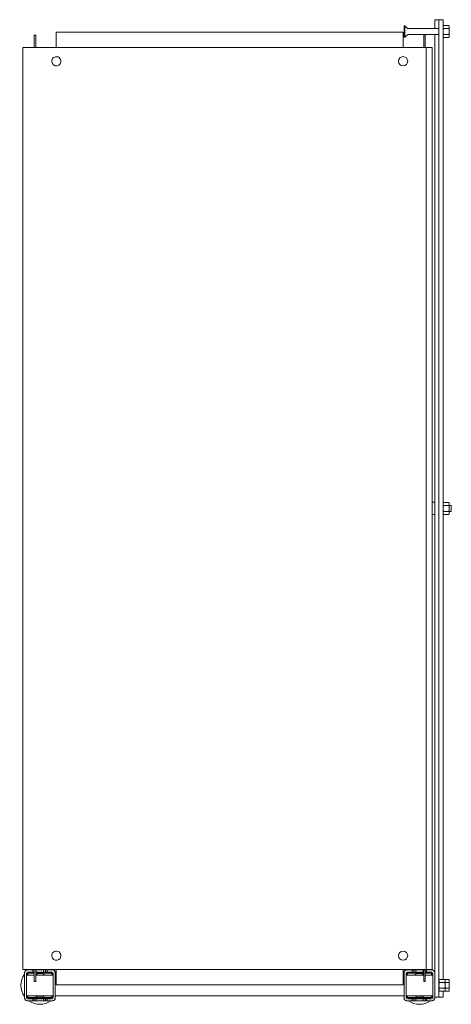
# Model space of a CAD drawing. Header units: millimetres. Extents: x -21 to 399, y -712 to 249.
import ezdxf

# ---------------------------------------------------------------- set-up
doc = ezdxf.new("R2010")
doc.units = ezdxf.units.MM

msp = doc.modelspace()

# ---------------------------------------------------------------- linework, layer by layer
at = {"color": 0, "linetype": 'Continuous', "lineweight": 0}
for p, q in [((353.21, 242.98), (353.21, 239.64)), ((353.86, 242.98), (353.21, 242.98)), ((353.86, 242.98), (353.86, 239.64)), ((356.07, 240.77), (353.86, 242.98)), ((387.21, 240.33), (357.14, 240.33)), ((383.21, 248.9), (383.21, 244.79)), ((387.21, 248.9), (383.21, 248.9)), ((383.21, 244.79), (383.21, 240.33)), ((387.21, 248.9), (387.21, 244.2)), ((391.21, 248.9), (387.21, 248.9)), ((387.21, 244.2), (387.21, 223)), ((391.21, 244.2), (391.21, 248.9)), ((391.21, 223), (391.21, 244.2)), ((391.21, 243.11), (391.66, 243.11)), ((391.21, 242.33), (391.66, 243.11)), ((396.87, 243.11), (391.66, 243.11)), ((397.31, 242.33), (396.87, 243.11)), ((397.31, 242.33), (397.31, 241.66)), ((397.31, 241.66), (397.31, 237.33)), ((-7.39, 233.63), (-5.89, 233.63)), ((-7.39, 233.63), (-7.39, 231.83)), ((-7.39, 221.83), (-7.39, 231.83)), ((-5.89, 233.63), (-5.89, 231.83)), ((-5.89, 221.83), (-5.89, 231.83)), ((14.22, 236.83), (352.22, 236.83)), ((14.22, 236.83), (14.22, 221.83)), ((352.22, 221.83), (352.22, 236.83)), ((353.21, 239.64), (353.21, 231.68)), ((353.86, 231.68), (353.21, 231.68)), ((353.86, 239.64), (353.86, 231.68)), ((356.07, 233.89), (353.86, 231.68)), ((387.21, 234.33), (357.14, 234.33)), ((373.82, 233.63), (372.32, 233.63)), ((372.32, 231.83), (372.32, 233.63)), ((372.32, 231.83), (372.32, 221.83)), ((373.82, 231.83), (373.82, 233.63)), ((373.82, 231.83), (373.82, 221.83)), ((383.21, 234.33), (383.21, -679.33)), ((391.21, 232.33), (391.66, 231.56)), ((391.21, 231.56), (391.66, 231.56)), ((396.87, 240.22), (391.66, 240.22)), ((396.87, 234.44), (391.66, 234.44)), ((396.87, 231.56), (391.66, 231.56)), ((397.31, 232.33), (396.87, 231.56)), ((397.31, 237.33), (397.31, 233)), ((397.31, 233), (397.31, 232.33)), ((-18.28, 221.83), (-18.28, -678.17)), ((-15.03, 221.83), (-18.28, 221.83)), ((-15.03, 221.83), (372.72, 221.83)), ((372.72, 221.83), (374.72, 221.83)), ((374.72, 221.83), (374.72, -678.17)), ((380.72, 221.83), (374.72, 221.83)), ((380.72, 221.83), (380.72, -678.17)), ((387.21, 223), (387.21, -228.17)), ((391.21, 223), (391.21, -687.89)), ((383.21, -222.17), (380.89, -222.17)), ((387.21, -228.17), (387.21, -679.33)), ((391.21, -223.17), (391.66, -222.39)), ((396.87, -222.39), (391.66, -222.39)), ((396.87, -225.28), (391.66, -225.28)), ((397.31, -223.17), (396.87, -222.39)), ((397.31, -223.17), (397.31, -223.84)), ((397.31, -223.84), (397.31, -228.17)), ((399.21, -225.17), (397.31, -225.17)), ((397.31, -228.17), (397.31, -232.5)), ((399.21, -225.17), (399.21, -225.99)), ((399.21, -225.99), (399.21, -231.17)), ((383.21, -234.17), (380.89, -234.17)), ((391.21, -233.17), (391.66, -233.94)), ((396.87, -231.06), (391.66, -231.06)), ((396.87, -233.94), (391.66, -233.94)), ((397.31, -233.17), (396.87, -233.94)), ((399.21, -231.17), (397.31, -231.17)), ((397.31, -232.5), (397.31, -233.17)), ((-18.28, -678.17), (-15.03, -678.17)), ((-16.79, -681.17), (-16.79, -681.67)), ((-16.79, -681.67), (-16.79, -705.67)), ((-15.03, -678.17), (372.72, -678.17)), ((-14.79, -681.67), (-14.79, -705.67)), ((-13.79, -678.67), (-14.29, -678.67)), ((-8.79, -678.67), (-13.79, -678.67)), ((-8.79, -680.67), (-13.79, -680.67)), ((-7.39, -681.17), (-11.79, -681.17)), ((-7.39, -681.67), (-11.79, -681.67)), ((-8.79, -680.67), (-8.79, -678.67)), ((-8.79, -678.67), (-7.39, -678.67)), ((-8.79, -680.67), (-7.39, -680.67)), ((-7.39, -688.17), (-7.39, -678.17)), ((-5.89, -688.17), (-5.89, -678.17)), ((-5.89, -678.67), (-5.29, -678.67)), ((-5.89, -680.67), (-5.29, -680.67)), ((8.21, -681.17), (-5.89, -681.17)), ((8.21, -681.67), (-5.89, -681.67)), ((1.71, -678.67), (-5.29, -678.67)), ((-5.29, -678.67), (-5.29, -680.67)), ((1.71, -680.67), (-5.29, -680.67)), ((1.71, -680.67), (1.71, -678.67)), ((1.71, -678.67), (3.81, -678.67)), ((1.71, -680.67), (3.81, -680.67)), ((3.81, -678.67), (5.21, -678.67)), ((3.81, -678.67), (3.81, -680.67)), ((3.81, -680.67), (5.21, -680.67)), ((10.21, -678.67), (5.21, -678.67)), ((5.21, -678.67), (5.21, -680.67)), ((10.21, -680.67), (5.21, -680.67)), ((10.71, -678.67), (10.21, -678.67)), ((11.21, -705.67), (11.21, -681.67)), ((13.21, -681.67), (13.21, -681.17)), ((13.21, -705.67), (13.21, -681.67)), ((14.22, -678.17), (14.22, -693.17)), ((352.22, -693.17), (352.22, -678.17)), ((353.21, -681.17), (353.21, -681.67)), ((353.21, -681.67), (353.21, -705.67)), ((355.21, -681.67), (355.21, -705.67)), ((356.21, -678.67), (355.71, -678.67)), ((361.21, -678.67), (356.21, -678.67)), ((361.21, -680.67), (356.21, -680.67)), ((372.32, -681.17), (358.21, -681.17)), ((372.32, -681.67), (358.21, -681.67)), ((361.21, -680.67), (361.21, -678.67)), ((362.61, -678.67), (361.21, -678.67)), ((361.21, -680.67), (362.61, -680.67)), ((364.71, -678.67), (362.61, -678.67)), ((362.61, -680.67), (362.61, -678.67)), ((362.61, -680.67), (364.71, -680.67)), ((371.71, -678.67), (364.71, -678.67)), ((364.71, -678.67), (364.71, -680.67)), ((371.71, -680.67), (364.71, -680.67)), ((371.71, -680.67), (371.71, -678.67)), ((372.32, -678.67), (371.71, -678.67)), ((371.71, -680.67), (372.32, -680.67)), ((372.32, -678.17), (372.32, -688.17)), ((374.72, -678.17), (372.72, -678.17)), ((373.82, -678.17), (373.82, -688.17)), ((375.21, -678.67), (373.82, -678.67)), ((373.82, -680.67), (375.21, -680.67)), ((378.21, -681.17), (373.82, -681.17)), ((378.21, -681.67), (373.82, -681.67)), ((374.72, -678.17), (380.72, -678.17)), ((380.21, -678.67), (375.21, -678.67)), ((375.21, -678.67), (375.21, -680.67)), ((380.21, -680.67), (375.21, -680.67)), ((380.71, -678.67), (380.21, -678.67)), ((381.21, -705.67), (381.21, -681.67)), ((383.21, -679.33), (383.21, -681.67)), ((383.21, -705.67), (383.21, -681.67)), ((387.21, -700.54), (387.21, -679.33)), ((-14.79, -683.57), (-7.39, -683.57)), ((-14.79, -683.67), (-12.79, -683.67)), ((-14.79, -683.77), (-7.39, -683.77)), ((-7.39, -683.67), (-12.79, -683.67)), ((-12.79, -683.67), (-12.79, -683.77)), ((-7.39, -688.17), (-7.39, -689.97)), ((-7.39, -689.97), (-5.89, -689.97)), ((-5.89, -683.57), (11.21, -683.57)), ((-0.79, -683.67), (-5.89, -683.67)), ((-5.89, -683.77), (11.21, -683.77)), ((-5.89, -688.17), (-5.89, -689.97)), ((-0.79, -683.77), (-0.79, -683.67)), ((-0.79, -683.67), (1.21, -683.67)), ((1.21, -683.67), (1.21, -683.77)), ((13.21, -683.57), (14.22, -683.57)), ((13.21, -683.77), (14.22, -683.77)), ((352.22, -683.57), (353.21, -683.57)), ((352.22, -683.77), (353.21, -683.77)), ((355.21, -683.57), (372.32, -683.57)), ((355.21, -683.77), (372.32, -683.77)), ((365.21, -683.77), (365.21, -683.67)), ((365.21, -683.67), (367.21, -683.67)), ((372.32, -683.67), (367.21, -683.67)), ((367.21, -683.67), (367.21, -683.77)), ((372.32, -689.97), (372.32, -688.17)), ((373.82, -689.97), (372.32, -689.97)), ((373.82, -683.57), (381.21, -683.57)), ((379.21, -683.67), (373.82, -683.67)), ((373.82, -683.77), (381.21, -683.77)), ((373.82, -689.97), (373.82, -688.17)), ((379.21, -683.77), (379.21, -683.67)), ((379.21, -683.67), (381.21, -683.67)), ((387.21, -688.67), (387.66, -687.89)), ((392.87, -687.89), (387.66, -687.89)), ((392.87, -690.78), (387.66, -690.78)), ((393.31, -688.67), (392.87, -687.89)), ((396.87, -687.89), (392.87, -687.89)), ((393.31, -688.67), (393.31, -689.34)), ((393.31, -689.34), (393.31, -693.67)), ((396.87, -690.78), (393.31, -690.78)), ((397.31, -688.67), (396.87, -687.89)), ((397.31, -688.67), (397.31, -689.34)), ((397.31, -689.34), (397.31, -693.67)), ((352.22, -693.17), (14.22, -693.17)), ((387.21, -698.67), (387.66, -699.44)), ((387.21, -705.23), (387.21, -700.54)), ((392.87, -696.56), (387.66, -696.56)), ((392.87, -699.44), (387.66, -699.44)), ((391.21, -699.44), (391.21, -701.13)), ((391.21, -705.23), (391.21, -701.13)), ((393.31, -698.67), (392.87, -699.44)), ((396.87, -699.44), (392.87, -699.44)), ((393.31, -693.67), (393.31, -698)), ((396.87, -696.56), (393.31, -696.56)), ((393.31, -698), (393.31, -698.67)), ((397.31, -698.67), (396.87, -699.44)), ((397.31, -693.67), (397.31, -698)), ((397.31, -698), (397.31, -698.67)), ((-16.79, -705.67), (-16.79, -706.17)), ((-14.79, -703.77), (11.21, -703.77)), ((-14.29, -708.67), (-13.79, -708.67)), ((-13.79, -706.67), (-8.79, -706.67)), ((-13.79, -708.67), (-8.79, -708.67)), ((-11.79, -705.66), (8.21, -705.66)), ((-11.79, -706.17), (8.21, -706.17)), ((-8.79, -708.67), (-8.79, -706.67)), ((-7.39, -706.67), (-8.79, -706.67)), ((-8.79, -708.67), (-7.39, -708.67)), ((-5.29, -706.67), (-7.39, -706.67)), ((-7.39, -706.67), (-7.39, -708.67)), ((-7.39, -708.67), (-5.29, -708.67)), ((-5.29, -706.67), (1.71, -706.67)), ((-5.29, -706.67), (-5.29, -708.67)), ((-5.29, -708.67), (1.71, -708.67)), ((1.71, -708.67), (1.71, -706.67)), ((3.81, -706.67), (1.71, -706.67)), ((1.71, -708.67), (3.81, -708.67)), ((5.21, -706.67), (3.81, -706.67)), ((3.81, -706.67), (3.81, -708.67)), ((3.81, -708.67), (5.21, -708.67)), ((5.21, -706.67), (10.21, -706.67)), ((5.21, -706.67), (5.21, -708.67)), ((5.21, -708.67), (10.21, -708.67)), ((10.21, -708.67), (10.71, -708.67)), ((13.21, -703.77), (353.21, -703.77)), ((13.21, -706.17), (13.21, -705.67)), ((353.21, -705.67), (353.21, -706.17)), ((355.21, -703.77), (381.21, -703.77)), ((355.71, -708.67), (356.21, -708.67)), ((356.21, -706.67), (361.21, -706.67)), ((356.21, -708.67), (361.21, -708.67)), ((358.21, -705.66), (378.21, -705.66)), ((358.21, -706.17), (378.21, -706.17)), ((361.21, -708.67), (361.21, -706.67)), ((362.61, -706.67), (361.21, -706.67)), ((362.61, -708.67), (361.21, -708.67)), ((364.71, -706.67), (362.61, -706.67)), ((362.61, -708.67), (362.61, -706.67)), ((364.71, -708.67), (362.61, -708.67)), ((364.71, -706.67), (371.71, -706.67)), ((364.71, -706.67), (364.71, -708.67)), ((364.71, -708.67), (371.71, -708.67)), ((371.71, -708.67), (371.71, -706.67)), ((373.81, -706.67), (371.71, -706.67)), ((373.81, -708.67), (371.71, -708.67)), ((375.21, -706.67), (373.81, -706.67)), ((373.81, -708.67), (373.81, -706.67)), ((375.21, -708.67), (373.81, -708.67)), ((375.21, -706.67), (380.21, -706.67)), ((375.21, -706.67), (375.21, -708.67)), ((375.21, -708.67), (380.21, -708.67)), ((380.21, -708.67), (380.71, -708.67)), ((387.21, -705.23), (383.21, -705.23)), ((383.21, -706.17), (383.21, -705.67)), ((391.21, -705.23), (387.21, -705.23))]:
    msp.add_line(p, q, dxfattribs=at)
at = {"color": 0, "linetype": 'Continuous', "lineweight": 0, "extrusion": (0, 0, -1)}
for centre, radius, start, end in [((-357.14, 241.83), 1.5, 270, 315), ((-357.14, 232.83), 1.5, 45, 90), ((-380.89, -222.71), 0.54, 71.53112, 90), ((-380.89, -233.63), 0.54, 270, 288.46888), ((1.79, -693.67), 18.5, 54.17523, 56.9125), ((1.79, -693.67), 18.5, 123.0875, 125.82477), ((-368.21, -693.67), 18.5, 54.17523, 56.9125), ((-368.21, -693.67), 18.5, 123.0875, 125.82477), ((1.79, -693.67), 18.5, 324.17523, 35.82477), ((1.79, -693.67), 18.5, 144.17523, 146.91067), ((-368.21, -693.67), 18.5, 33.08933, 35.82477), ((1.79, -693.67), 18.5, 270, 305.82477), ((1.79, -693.67), 18.5, 234.17523, 270), ((1.79, -693.67), 18.5, 213.08933, 215.82477), ((-368.21, -693.67), 18.5, 324.17523, 326.91067), ((-368.21, -693.67), 18.5, 270, 305.82477), ((-368.21, -693.67), 18.5, 234.17523, 270)]:
    msp.add_arc(centre, radius, start, end, dxfattribs=at)
at = {"color": 0, "linetype": 'Continuous', "lineweight": 0}
for centre, radius, start, end in [((14.22, 208.33), 4.5, 323.58761, 143.58761), ((352.22, 208.33), 4.5, 0, 180), ((14.22, 208.33), 4.5, 143.58761, 323.58761), ((352.22, 208.33), 4.5, 180, 0), ((14.22, -664.67), 4.5, 143.58761, 323.58761), ((14.22, -664.67), 4.5, 323.58761, 143.58761), ((352.22, -664.67), 4.5, 0, 180), ((352.22, -664.67), 4.5, 180, 0), ((-13.79, -681.67), 3, 90, 180), ((-14.29, -681.17), 2.5, 90, 180), ((-13.79, -681.67), 1, 90, 180), ((-11.79, -683.67), 2.5, 90, 177.70756), ((-11.79, -683.67), 1.99, 90, 177.1251), ((-1.79, -693.67), 11.5, 90, 110.88674), ((-1.79, -693.67), 11.5, 61.43328, 90), ((8.21, -683.67), 2.5, 2.29244, 90), ((8.21, -683.67), 1.99, 2.8749, 90), ((10.21, -681.67), 3, 0, 90), ((10.21, -681.67), 1, 0, 90), ((10.71, -681.17), 2.5, 0, 90), ((356.21, -681.67), 3, 90, 180), ((355.71, -681.17), 2.5, 90, 180), ((356.21, -681.67), 1, 90, 180), ((358.21, -683.67), 2.5, 90, 177.70756), ((358.21, -683.67), 1.99, 90, 177.1251), ((368.21, -693.67), 11.5, 90, 118.56672), ((368.21, -693.67), 11.5, 69.07432, 90), ((378.21, -683.67), 2.5, 2.29244, 90), ((378.21, -683.67), 1.99, 2.8749, 90), ((380.21, -681.67), 3, 0, 90), ((380.21, -681.67), 1, 0, 90), ((380.71, -681.17), 2.5, 0, 90), ((-13.79, -705.67), 3, 180, 270), ((-14.29, -706.17), 2.5, 180, 270), ((-13.79, -705.67), 1, 180, 270), ((-11.79, -703.67), 2.5, 182.29244, 270), ((-11.79, -703.67), 1.99, 182.8749, 270), ((-1.79, -693.67), 11.5, 241.43328, 270), ((-1.79, -693.67), 11.5, 270, 298.56672), ((8.21, -703.67), 2.5, 270, 357.70756), ((8.21, -703.67), 1.99, 270, 357.1251), ((10.21, -705.67), 1, 270, 0), ((10.21, -705.67), 3, 270, 0), ((10.71, -706.17), 2.5, 270, 0), ((356.21, -705.67), 3, 180, 270), ((355.71, -706.17), 2.5, 180, 270), ((356.21, -705.67), 1, 180, 270), ((358.21, -703.67), 2.5, 182.29244, 270), ((358.21, -703.67), 1.99, 182.8749, 270), ((368.21, -693.67), 11.5, 241.43328, 270), ((368.21, -693.67), 11.5, 270, 298.56672), ((378.21, -703.67), 2.5, 270, 357.70756), ((378.21, -703.67), 1.99, 270, 357.1251), ((380.21, -705.67), 1, 270, 0), ((380.21, -705.67), 3, 270, 0), ((380.71, -706.17), 2.5, 270, 0)]:
    msp.add_arc(centre, radius, start, end, dxfattribs=at)
for points, weights in [([(391.66, 243.11), (391.21, 242.33), (391.21, 241.66)], [2.06966679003, 2.22975607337, 2.22975607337]), ([(391.21, 241.66), (391.21, 240.99), (391.66, 240.22)], [2.22975607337, 2.22975607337, 2.06966679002]), ([(396.87, 243.11), (397.31, 242.33), (397.31, 241.66)], [2.06966679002, 2.22975607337, 2.22975607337]), ([(397.31, 241.66), (397.31, 240.99), (396.87, 240.22)], [2.22975607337, 2.22975607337, 2.06966679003]), ([(391.21, 237.33), (391.21, 238.67), (391.66, 240.22)], [2.22975607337, 2.22975607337, 2.06966679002]), ([(391.66, 234.44), (391.21, 235.99), (391.21, 237.33)], [2.06966679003, 2.22975607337, 2.22975607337]), ([(391.66, 234.44), (391.21, 233.67), (391.21, 233)], [2.06966679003, 2.22975607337, 2.22975607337]), ([(391.21, 233), (391.21, 232.33), (391.66, 231.56)], [2.22975607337, 2.22975607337, 2.06966679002]), ([(397.31, 237.33), (397.31, 238.67), (396.87, 240.22)], [2.22975607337, 2.22975607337, 2.06966679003]), ([(396.87, 234.44), (397.31, 235.99), (397.31, 237.33)], [2.06966679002, 2.22975607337, 2.22975607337]), ([(396.87, 234.44), (397.31, 233.67), (397.31, 233)], [2.06966679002, 2.22975607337, 2.22975607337]), ([(397.31, 233), (397.31, 232.33), (396.87, 231.56)], [2.22975607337, 2.22975607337, 2.06966679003]), ([(391.66, -222.39), (391.21, -223.17), (391.21, -223.84)], [2.06966679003, 2.22975607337, 2.22975607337]), ([(391.21, -223.84), (391.21, -224.51), (391.66, -225.28)], [2.22975607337, 2.22975607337, 2.06966679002]), ([(391.21, -228.17), (391.21, -226.83), (391.66, -225.28)], [2.22975607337, 2.22975607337, 2.06966679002]), ([(391.66, -231.06), (391.21, -229.51), (391.21, -228.17)], [2.06966679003, 2.22975607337, 2.22975607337]), ([(396.87, -222.39), (397.31, -223.17), (397.31, -223.84)], [2.06966679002, 2.22975607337, 2.22975607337]), ([(397.31, -223.84), (397.31, -224.51), (396.87, -225.28)], [2.22975607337, 2.22975607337, 2.06966679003]), ([(397.31, -228.17), (397.31, -226.83), (396.87, -225.28)], [2.22975607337, 2.22975607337, 2.06966679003]), ([(396.87, -231.06), (397.31, -229.51), (397.31, -228.17)], [2.06966679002, 2.22975607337, 2.22975607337]), ([(391.66, -231.06), (391.21, -231.83), (391.21, -232.5)], [2.06966679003, 2.22975607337, 2.22975607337]), ([(391.21, -232.5), (391.21, -233.17), (391.66, -233.94)], [2.22975607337, 2.22975607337, 2.06966679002]), ([(396.87, -231.06), (397.31, -231.83), (397.31, -232.5)], [2.06966679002, 2.22975607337, 2.22975607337]), ([(397.31, -232.5), (397.31, -233.17), (396.87, -233.94)], [2.22975607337, 2.22975607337, 2.06966679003]), ([(387.66, -687.89), (387.21, -688.67), (387.21, -689.34)], [2.06966679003, 2.22975607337, 2.22975607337]), ([(387.21, -689.34), (387.21, -690.01), (387.66, -690.78)], [2.22975607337, 2.22975607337, 2.06966679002]), ([(387.21, -693.67), (387.21, -692.33), (387.66, -690.78)], [2.22975607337, 2.22975607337, 2.06966679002]), ([(392.87, -687.89), (393.31, -688.67), (393.31, -689.34)], [2.06966679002, 2.22975607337, 2.22975607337]), ([(393.31, -689.34), (393.31, -690.01), (392.87, -690.78)], [2.22975607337, 2.22975607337, 2.06966679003]), ([(393.31, -693.67), (393.31, -692.33), (392.87, -690.78)], [2.22975607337, 2.22975607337, 2.06966679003]), ([(396.87, -687.89), (397.31, -688.67), (397.31, -689.34)], [2.06966679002, 2.22975607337, 2.22975607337]), ([(397.31, -689.34), (397.31, -690.01), (396.87, -690.78)], [2.22975607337, 2.22975607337, 2.06966679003]), ([(397.31, -693.67), (397.31, -692.33), (396.87, -690.78)], [2.22975607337, 2.22975607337, 2.06966679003]), ([(387.66, -696.56), (387.21, -695.01), (387.21, -693.67)], [2.06966679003, 2.22975607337, 2.22975607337]), ([(387.66, -696.56), (387.21, -697.33), (387.21, -698)], [2.06966679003, 2.22975607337, 2.22975607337]), ([(387.21, -698), (387.21, -698.67), (387.66, -699.44)], [2.22975607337, 2.22975607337, 2.06966679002]), ([(392.87, -696.56), (393.31, -695.01), (393.31, -693.67)], [2.06966679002, 2.22975607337, 2.22975607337]), ([(392.87, -696.56), (393.31, -697.33), (393.31, -698)], [2.06966679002, 2.22975607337, 2.22975607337]), ([(393.31, -698), (393.31, -698.67), (392.87, -699.44)], [2.22975607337, 2.22975607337, 2.06966679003]), ([(396.87, -696.56), (397.31, -695.01), (397.31, -693.67)], [2.06966679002, 2.22975607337, 2.22975607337]), ([(396.87, -696.56), (397.31, -697.33), (397.31, -698)], [2.06966679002, 2.22975607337, 2.22975607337]), ([(397.31, -698), (397.31, -698.67), (396.87, -699.44)], [2.22975607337, 2.22975607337, 2.06966679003])]:
    msp.add_rational_spline(points, weights, degree=2, dxfattribs=at)

doc.saveas('drawing.dxf')
